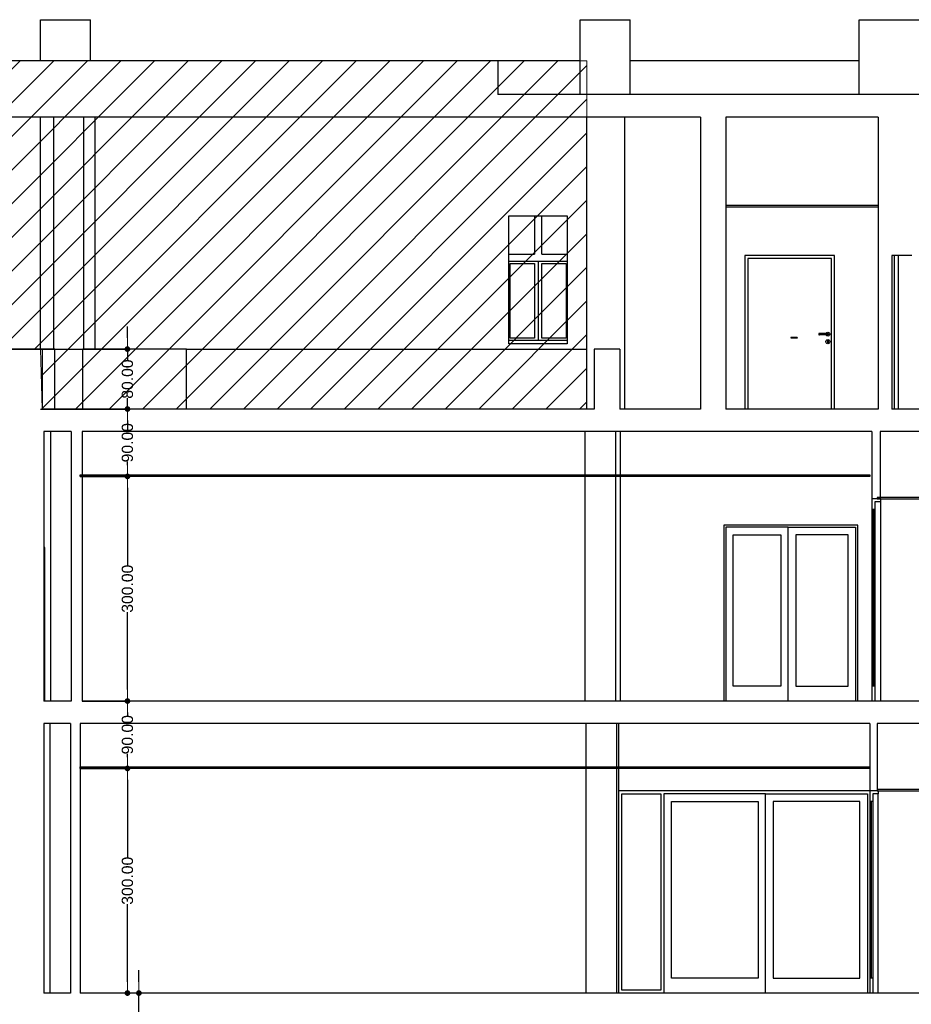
# Model space of a CAD drawing. Header units: millimetres. Extents: x -175445 to -20415, y -559200 to 231527.
# Tile 23 of 256: x -140136 to -128223, y -302271 to -289121. Entities that reach past the tile are written whole.
import ezdxf

# ---------------------------------------------------------------- set-up
doc = ezdxf.new("R2010")
doc.units = ezdxf.units.MM
doc.header["$MEASUREMENT"] = 0
for name, color, linetype in [('Linia', 7, 'Continuous'), ('Polilinia', 7, 'Continuous'), ('Wymiary', 63, 'Continuous')]:
    doc.layers.add(name, color=color, linetype=linetype)
doc.layers.add('PAB - widokowe', color=7, linetype='Continuous', lineweight=18)
doc.styles.add('Arial', font='txt')
doc.dimstyles.new('GENERATED_STYLE__1', dxfattribs={"dimtxt": 150, "dimasz": 152, "dimexe": 0.18, "dimexo": 0, "dimgap": 0.09, "dimtad": 1, "dimtih": 1, "dimtoh": 1, "dimlfac": 0.1, "dimzin": 0, "dimdsep": 46, "dimtxsty": 'Arial', "dimblk": 'ARROWHEAD_11', "dimblk1": 'ARROWHEAD_11', "dimblk2": 'ARROWHEAD_11', "dimcen": 0.09, "dimclrd": 114, "dimclre": 114, "dimclrt": 114, "dimazin": 0, "dimtfac": 1, "dimtdec": 4, "dimtmove": 0, "dimatfit": 3, "dimfxl": 1, "dimtolj": 1, "dimtzin": 0, "dimarcsym": 0})

# ---------------------------------------------------------------- blocks, each defined once
blk = doc.blocks.new('ARROWHEAD_11')
at = {"color": 0, "linetype": 'Continuous', "lineweight": 0}
blk.add_line((0, 0), (-1, 0), dxfattribs=at)
at = {"color": 0, "linetype": 'Continuous', "lineweight": 0, "const_width": 0.25, "flags": 128}
blk.add_lwpolyline([(-0.125, 0, 1), (0.125, 0, 1)], format="xyb", close=True, dxfattribs=at)
blk = doc.blocks.new('*D4159')
at = {"layer": 'Defpoints', "color": 0}
for p in [(-138543, -302121), (-100086, -302121), (-100086, -302421)]:
    blk.add_point(p, dxfattribs=at)
at = {"layer": 'Wymiary', "color": 114, "lineweight": -2}
for p, q in [((-138543, -301969), (-138543, -301817)), ((-100086, -302121), (-138543, -302121)), ((-138543, -302421), (-138543, -302121)), ((-100086, -302421), (-138543, -302421)), ((-138543, -302573), (-138620, -302725))]:
    blk.add_line(p, q, dxfattribs=at)
at = {"layer": 'Wymiary', "color": 114, "lineweight": -2, "xscale": 152, "yscale": 152, "zscale": 152}
for p, rotation in [((-138543, -302121), 270), ((-138543, -302421), 90)]:
    blk.add_blockref('ARROWHEAD_11', p, dxfattribs=dict(at, rotation=rotation))
at = {"layer": 'Wymiary', "color": 114, "lineweight": 13, "insert": (-138620, -302802), "char_height": 150, "attachment_point": 5, "rotation": 90, "style": 'Arial'}
blk.add_mtext('\\A1;30.00', dxfattribs=at)
blk = doc.blocks.new('*D4160')
at = {"layer": 'Defpoints', "color": 0}
for p in [(-139329, -299121), (-138696, -299121), (-100086, -302121)]:
    blk.add_point(p, dxfattribs=at)
at = {"layer": 'Wymiary', "color": 114, "lineweight": -2}
for p, q in [((-139329, -299121), (-138696, -299121)), ((-138696, -299273), (-138696, -300310)), ((-138696, -301969), (-138696, -300932)), ((-100086, -302121), (-138696, -302121))]:
    blk.add_line(p, q, dxfattribs=at)
at = {"layer": 'Wymiary', "color": 114, "lineweight": -2, "xscale": 152, "yscale": 152, "zscale": 152}
for p, rotation in [((-138696, -299121), 90), ((-138696, -302121), 270)]:
    blk.add_blockref('ARROWHEAD_11', p, dxfattribs=dict(at, rotation=rotation))
at = {"layer": 'Wymiary', "color": 114, "lineweight": 13, "insert": (-138696, -300621), "char_height": 150, "attachment_point": 5, "rotation": 90, "style": 'Arial'}
blk.add_mtext('\\A1;300.00', dxfattribs=at)
blk = doc.blocks.new('*D4161')
at = {"layer": 'Defpoints', "color": 0}
for p in [(-139299, -298221), (-138696, -298221), (-139329, -299121)]:
    blk.add_point(p, dxfattribs=at)
at = {"layer": 'Wymiary', "color": 114, "lineweight": -2}
for p, q in [((-139299, -298221), (-138696, -298221)), ((-138696, -298373), (-138696, -298418)), ((-138696, -298969), (-138696, -298924)), ((-139329, -299121), (-138696, -299121))]:
    blk.add_line(p, q, dxfattribs=at)
at = {"layer": 'Wymiary', "color": 114, "lineweight": -2, "xscale": 152, "yscale": 152, "zscale": 152}
for p, rotation in [((-138696, -298221), 90), ((-138696, -299121), 270)]:
    blk.add_blockref('ARROWHEAD_11', p, dxfattribs=dict(at, rotation=rotation))
at = {"layer": 'Wymiary', "color": 114, "lineweight": 13, "insert": (-138696, -298671), "char_height": 150, "attachment_point": 5, "rotation": 90, "style": 'Arial'}
blk.add_mtext('\\A1;90.00', dxfattribs=at)
blk = doc.blocks.new('*D4162')
at = {"layer": 'Defpoints', "color": 0}
for p in [(-139329, -295221), (-138696, -295221), (-139299, -298221)]:
    blk.add_point(p, dxfattribs=at)
at = {"layer": 'Wymiary', "color": 114, "lineweight": -2}
for p, q in [((-139329, -295221), (-138696, -295221)), ((-138696, -295373), (-138696, -296410)), ((-138696, -298069), (-138696, -297032)), ((-139299, -298221), (-138696, -298221))]:
    blk.add_line(p, q, dxfattribs=at)
at = {"layer": 'Wymiary', "color": 114, "lineweight": -2, "xscale": 152, "yscale": 152, "zscale": 152}
for p, rotation in [((-138696, -295221), 90), ((-138696, -298221), 270)]:
    blk.add_blockref('ARROWHEAD_11', p, dxfattribs=dict(at, rotation=rotation))
at = {"layer": 'Wymiary', "color": 114, "lineweight": 13, "insert": (-138696, -296721), "char_height": 150, "attachment_point": 5, "rotation": 90, "style": 'Arial'}
blk.add_mtext('\\A1;300.00', dxfattribs=at)
blk = doc.blocks.new('*D4163')
at = {"layer": 'Defpoints', "color": 0}
for p in [(-139859, -294321), (-138696, -294321), (-139329, -295221)]:
    blk.add_point(p, dxfattribs=at)
at = {"layer": 'Wymiary', "color": 114, "lineweight": -2}
for p, q in [((-139859, -294321), (-138696, -294321)), ((-138696, -294473), (-138696, -294518)), ((-138696, -295069), (-138696, -295024)), ((-139329, -295221), (-138696, -295221))]:
    blk.add_line(p, q, dxfattribs=at)
at = {"layer": 'Wymiary', "color": 114, "lineweight": -2, "xscale": 152, "yscale": 152, "zscale": 152}
for p, rotation in [((-138696, -294321), 90), ((-138696, -295221), 270)]:
    blk.add_blockref('ARROWHEAD_11', p, dxfattribs=dict(at, rotation=rotation))
at = {"layer": 'Wymiary', "color": 114, "lineweight": 13, "insert": (-138696, -294771), "char_height": 150, "attachment_point": 5, "rotation": 90, "style": 'Arial'}
blk.add_mtext('\\A1;90.00', dxfattribs=at)
blk = doc.blocks.new('*D4164')
at = {"layer": 'Defpoints', "color": 0}
for p in [(-140431, -293521), (-138696, -293521), (-139859, -294321)]:
    blk.add_point(p, dxfattribs=at)
at = {"layer": 'Wymiary', "color": 114, "lineweight": -2}
for p, q in [((-138696, -293369), (-138696, -293217)), ((-140431, -293521), (-138696, -293521)), ((-138696, -293521), (-138696, -293668)), ((-138696, -294321), (-138696, -294174)), ((-139859, -294321), (-138696, -294321)), ((-138696, -294473), (-138696, -294625))]:
    blk.add_line(p, q, dxfattribs=at)
at = {"layer": 'Wymiary', "color": 114, "lineweight": -2, "xscale": 152, "yscale": 152, "zscale": 152}
for p, rotation in [((-138696, -293521), 270), ((-138696, -294321), 90)]:
    blk.add_blockref('ARROWHEAD_11', p, dxfattribs=dict(at, rotation=rotation))
at = {"layer": 'Wymiary', "color": 114, "lineweight": 13, "insert": (-138696, -293921), "char_height": 150, "attachment_point": 5, "rotation": 90, "style": 'Arial'}
blk.add_mtext('\\A1;80.00', dxfattribs=at)

msp = doc.modelspace()

# ---------------------------------------------------------------- hatches: boundary and pattern name
at = {"layer": 'PAB - widokowe'}
h = msp.add_hatch(dxfattribs=at)
h.set_pattern_fill('ANSI31', color=253, scale=100)
h.set_pattern_definition([(45, (-156115.53, -245938.64), (-224.5064, 224.5064), [])])
h.paths.add_polyline_path([(-157656.923, -293521.225), (-157656.923, -289671.225), (-132648.92, -289671.225), (-132558.92, -289671.225), (-132558.92, -294321.225), (-139837.579, -294321.225), (-139858.92, -293521.225)])
h.paths.add_polyline_path([(-69524.1, -356335.188), (-58557.033, -356335.188), (-58557.033, -360185.188), (-69524.1, -360185.188)])

# ---------------------------------------------------------------- linework, layer by layer
at = {"layer": 'Linia'}
for p, q in [((-139858.92, -289121.225), (-139188.92, -289121.225)), ((-139858.92, -289671.225), (-139858.92, -289121.225)), ((-139188.92, -289671.225), (-139188.92, -289121.225)), ((-132648.92, -289121.225), (-131978.92, -289121.225)), ((-132648.92, -290121.225), (-132648.92, -289121.225)), ((-131978.92, -290121.225), (-131978.92, -289121.225)), ((-128918.896, -289121.225), (-127638.896, -289121.225)), ((-128918.896, -290121.225), (-128918.896, -289121.225)), ((-133748.876, -289671.225), (-146687.465, -289671.225)), ((-133748.876, -289671.225), (-134148.876, -289671.225)), ((-133085.839, -289671.225), (-133748.876, -289671.225)), ((-133748.876, -289671.225), (-133748.876, -290121.225)), ((-132648.92, -289671.225), (-133085.839, -289671.225)), ((-130976.779, -289671.225), (-131978.92, -289671.225)), ((-129921.495, -289671.225), (-130976.779, -289671.225)), ((-128918.896, -289671.225), (-129921.495, -289671.225)), ((-87108.94, -290121.225), (-133748.876, -290121.225)), ((-132558.92, -290421.225), (-146687.465, -290421.225)), ((-139858.92, -293521.225), (-139858.92, -290421.225)), ((-139678.92, -293521.225), (-139678.92, -290421.225)), ((-139278.92, -293521.225), (-139278.92, -290421.225)), ((-139128.92, -293521.225), (-139128.92, -290421.225)), ((-131038.92, -290421.225), (-134148.876, -290421.225)), ((-132558.92, -294321.225), (-132558.92, -290421.225)), ((-132048.92, -294321.225), (-132048.92, -290421.225)), ((-131038.92, -290421.225), (-131038.92, -294321.225)), ((-130698.92, -290421.225), (-130698.92, -294321.225)), ((-128667.599, -290421.225), (-130698.92, -290421.225)), ((-128667.599, -290421.225), (-128667.599, -294321.225)), ((-133598.92, -291741.225), (-132818.92, -291741.225)), ((-133598.92, -293451.225), (-133598.92, -291741.225)), ((-133258.92, -291741.225), (-133258.92, -292251.225)), ((-133158.92, -292251.225), (-133158.92, -291741.225)), ((-132818.92, -291741.225), (-132818.92, -293451.225)), ((-133598.92, -292251.225), (-133258.92, -292251.225)), ((-133158.92, -292251.225), (-132818.92, -292251.225)), ((-130448.92, -292271.225), (-130448.92, -294321.225)), ((-129248.92, -292271.225), (-130448.92, -292271.225)), ((-130408.92, -292311.225), (-130408.92, -294321.225)), ((-129288.92, -292311.225), (-130408.92, -292311.225)), ((-129288.92, -294321.225), (-129288.92, -292311.225)), ((-129248.92, -294321.225), (-129248.92, -292271.225)), ((-128394.245, -294321.225), (-128394.245, -292271.225)), ((-132818.92, -292351.225), (-133598.92, -292351.225)), ((-133583.92, -293376.225), (-133583.92, -292376.225)), ((-133583.92, -292376.225), (-133258.92, -292376.225)), ((-133258.92, -292376.225), (-133258.92, -293376.225)), ((-133208.92, -292351.225), (-133208.92, -292376.225)), ((-133208.92, -292376.225), (-133208.92, -293376.225)), ((-133158.92, -293376.225), (-133158.92, -292376.225)), ((-133158.92, -292376.225), (-132833.92, -292376.225)), ((-132833.92, -292376.225), (-132833.92, -293376.225)), ((-133258.92, -293376.225), (-133583.92, -293376.225)), ((-133208.92, -293376.225), (-133208.92, -293401.225)), ((-132833.92, -293376.225), (-133158.92, -293376.225)), ((-129831.172, -293367.81), (-129831.673, -293368.256)), ((-129745.768, -293367.811), (-129831.172, -293367.81)), ((-129745.267, -293368.256), (-129745.768, -293367.811)), ((-129455.991, -293314.154), (-129458.92, -293321.225)), ((-129458.92, -293321.225), (-129455.991, -293328.297)), ((-129454.439, -293314.154), (-129457.198, -293321.225)), ((-129457.198, -293321.225), (-129454.439, -293328.297)), ((-129448.92, -293311.225), (-129455.991, -293314.154)), ((-129455.991, -293328.297), (-129448.92, -293331.225)), ((-129449.625, -293314.154), (-129451.737, -293321.225)), ((-129451.737, -293321.225), (-129449.625, -293328.297)), ((-129447.778, -293311.225), (-129448.92, -293311.225)), ((-129447.778, -293331.225), (-129448.92, -293331.225)), ((-129444.527, -293311.225), (-129447.778, -293311.225)), ((-129444.527, -293331.225), (-129447.778, -293331.225)), ((-129439.661, -293311.225), (-129444.527, -293311.225)), ((-129439.661, -293331.225), (-129444.527, -293331.225)), ((-129442.42, -293314.154), (-129443.562, -293321.225)), ((-129443.562, -293321.225), (-129442.42, -293328.297)), ((-129433.92, -293311.225), (-129439.661, -293311.225)), ((-129433.92, -293331.225), (-129439.661, -293331.225)), ((-129353.92, -293311.225), (-129433.92, -293311.225)), ((-129353.92, -293331.225), (-129433.92, -293331.225)), ((-129363.241, -293311.225), (-129362.303, -293307.725)), ((-129362.303, -293334.725), (-129363.241, -293331.225)), ((-129362.303, -293307.725), (-129352.42, -293297.843)), ((-129352.42, -293344.608), (-129362.303, -293334.725)), ((-129348.18, -293311.225), (-129353.92, -293311.225)), ((-129348.18, -293331.225), (-129353.92, -293331.225)), ((-129352.42, -293297.843), (-129338.92, -293294.225)), ((-129338.92, -293348.225), (-129352.42, -293344.608)), ((-129343.314, -293311.225), (-129348.18, -293311.225)), ((-129343.314, -293331.225), (-129348.18, -293331.225)), ((-129345.421, -293314.154), (-129344.278, -293321.225)), ((-129344.278, -293321.225), (-129345.421, -293328.297)), ((-129340.062, -293311.225), (-129343.314, -293311.225)), ((-129340.062, -293331.225), (-129343.314, -293331.225)), ((-129338.92, -293311.225), (-129340.062, -293311.225)), ((-129338.92, -293331.225), (-129340.062, -293331.225)), ((-129338.92, -293294.225), (-129325.42, -293297.843)), ((-129338.92, -293311.225), (-129331.849, -293314.154)), ((-129331.849, -293328.297), (-129338.92, -293331.225)), ((-129325.42, -293344.608), (-129338.92, -293348.225)), ((-129338.216, -293314.154), (-129336.104, -293321.225)), ((-129336.104, -293321.225), (-129338.216, -293328.297)), ((-129333.401, -293314.154), (-129330.642, -293321.225)), ((-129330.642, -293321.225), (-129333.401, -293328.297)), ((-129331.849, -293314.154), (-129328.92, -293321.225)), ((-129328.92, -293321.225), (-129331.849, -293328.297)), ((-129325.42, -293297.843), (-129315.538, -293307.725)), ((-129315.538, -293334.725), (-129325.42, -293344.608)), ((-129315.538, -293307.725), (-129311.92, -293321.225)), ((-129311.92, -293321.225), (-129315.538, -293334.725)), ((-133598.92, -293401.225), (-132818.92, -293401.225)), ((-132818.92, -293451.225), (-133598.92, -293451.225)), ((-129365.92, -293421.225), (-129362.303, -293407.725)), ((-129362.303, -293434.725), (-129365.92, -293421.225)), ((-129362.303, -293407.725), (-129352.42, -293397.843)), ((-129352.42, -293444.608), (-129362.303, -293434.725)), ((-129352.42, -293397.843), (-129338.92, -293394.225)), ((-129338.92, -293448.225), (-129352.42, -293444.608)), ((-129346.388, -293411.533), (-129345.641, -293409.586)), ((-129343.92, -293416.825), (-129346.388, -293411.533)), ((-129344.295, -293406.082), (-129345.641, -293409.586)), ((-129344.295, -293406.082), (-129338.92, -293403.8)), ((-129343.92, -293416.825), (-129343.92, -293418.339)), ((-129343.92, -293418.339), (-129343.92, -293421.225)), ((-129343.92, -293421.225), (-129343.92, -293424.112)), ((-129343.92, -293424.112), (-129343.92, -293429.886)), ((-129343.92, -293429.886), (-129343.92, -293433.725)), ((-129343.92, -293433.725), (-129342.456, -293437.261)), ((-129342.456, -293437.261), (-129338.92, -293438.725)), ((-129338.92, -293394.225), (-129325.42, -293397.843)), ((-129338.92, -293403.8), (-129333.545, -293406.082)), ((-129338.92, -293438.725), (-129335.385, -293437.261)), ((-129325.42, -293444.608), (-129338.92, -293448.225)), ((-129335.385, -293437.261), (-129333.92, -293433.725)), ((-129331.452, -293411.533), (-129333.92, -293416.825)), ((-129333.92, -293418.339), (-129333.92, -293416.825)), ((-129333.92, -293418.339), (-129333.92, -293421.225)), ((-129333.92, -293421.225), (-129333.92, -293424.112)), ((-129333.92, -293424.112), (-129333.92, -293429.886)), ((-129333.92, -293429.886), (-129333.92, -293433.725)), ((-129333.545, -293406.082), (-129332.2, -293409.586)), ((-129331.452, -293411.533), (-129332.2, -293409.586)), ((-129325.42, -293397.843), (-129315.538, -293407.725)), ((-129315.538, -293434.725), (-129325.42, -293444.608)), ((-129315.538, -293407.725), (-129311.92, -293421.225)), ((-129311.92, -293421.225), (-129315.538, -293434.725)), ((-139837.579, -293521.225), (-140430.653, -293521.225)), ((-139665.449, -293521.225), (-139837.579, -293521.225)), ((-139837.579, -293521.225), (-139837.579, -294321.225)), ((-139665.449, -294321.225), (-139665.449, -293521.225)), ((-138018.92, -293521.225), (-139292.392, -293521.225)), ((-139292.392, -294321.225), (-139292.392, -293521.225)), ((-138002.48, -293521.225), (-138018.92, -293521.225)), ((-137986.406, -293521.225), (-138002.48, -293521.225)), ((-137971.059, -293521.225), (-137986.406, -293521.225)), ((-137956.781, -293521.225), (-137971.059, -293521.225)), ((-137943.892, -293521.225), (-137956.781, -293521.225)), ((-137932.678, -293521.225), (-137943.892, -293521.225)), ((-137923.39, -293521.225), (-137932.678, -293521.225)), ((-137916.237, -293521.225), (-137923.39, -293521.225)), ((-137911.378, -293521.225), (-137916.237, -293521.225)), ((-137908.92, -293521.225), (-137911.378, -293521.225)), ((-137908.92, -293521.225), (-137891.273, -293521.225)), ((-137908.92, -294321.225), (-137908.92, -293521.225)), ((-137891.273, -293521.225), (-137856.373, -293521.225)), ((-137856.373, -293521.225), (-137804.999, -293521.225)), ((-137804.999, -293521.225), (-137738.299, -293521.225)), ((-137738.299, -293521.225), (-137657.763, -293521.225)), ((-137657.763, -293521.225), (-137565.191, -293521.225)), ((-137565.191, -293521.225), (-137462.65, -293521.225)), ((-137462.65, -293521.225), (-137352.43, -293521.225)), ((-137352.43, -293521.225), (-137236.994, -293521.225)), ((-137236.994, -293521.225), (-137118.92, -293521.225)), ((-137118.92, -293521.225), (-132558.92, -293521.225)), ((-132458.921, -293521.225), (-132458.921, -294321.225)), ((-132118.921, -293521.225), (-132458.921, -293521.225)), ((-132118.921, -293521.225), (-132118.921, -294321.225)), ((-132458.921, -294321.225), (-139837.579, -294321.225)), ((-131038.92, -294321.225), (-132118.921, -294321.225)), ((-128667.599, -294321.225), (-130698.92, -294321.225)), ((-128450.632, -294321.225), (-128482.566, -294321.225)), ((-121448.92, -294321.225), (-128450.632, -294321.225)), ((-139813.644, -294621.225), (-139813.644, -298221.225)), ((-139448.877, -294621.225), (-139813.644, -294621.225)), ((-139718.877, -298221.225), (-139718.877, -294621.225)), ((-139448.877, -294621.225), (-139448.877, -298221.225)), ((-139298.877, -294621.225), (-139298.877, -298221.225)), ((-128748.877, -294621.225), (-139298.877, -294621.225)), ((-132578.845, -298221.225), (-132578.845, -294621.225)), ((-132168.845, -298221.225), (-132168.845, -294621.225)), ((-132108.877, -298221.225), (-132108.877, -294621.225)), ((-128748.877, -294621.225), (-128748.877, -295521.225)), ((-128638.877, -294621.225), (-128638.877, -295521.225)), ((-125148.877, -294621.225), (-128638.877, -294621.225)), ((-128638.877, -295521.225), (-128748.877, -295521.225)), ((-128708.877, -295561.225), (-128708.877, -295661.225)), ((-128633.877, -295561.225), (-128708.877, -295561.225)), ((-128633.877, -295521.225), (-128638.877, -295521.225)), ((-128633.877, -295521.225), (-128633.877, -295561.225)), ((-128633.877, -295561.225), (-128633.877, -298221.225)), ((-128748.877, -295661.225), (-128748.877, -298021.225)), ((-128708.877, -295661.225), (-128748.877, -295661.225)), ((-128734.877, -295661.225), (-128734.877, -298021.225)), ((-128722.877, -298021.225), (-128722.877, -295661.225)), ((-128708.877, -295661.225), (-128708.877, -298021.225)), ((-130728.839, -295871.225), (-130728.839, -298221.225)), ((-128938.839, -295871.225), (-130728.839, -295871.225)), ((-128938.839, -298221.225), (-128938.839, -295871.225)), ((-130700.839, -295899.225), (-130700.839, -295999.225)), ((-129866.839, -295899.225), (-130700.839, -295899.225)), ((-130700.839, -295999.225), (-130700.839, -298021.225)), ((-130600.839, -298021.225), (-130600.839, -295999.225)), ((-130600.839, -295999.225), (-129966.839, -295999.225)), ((-129966.839, -295999.225), (-129966.839, -298021.225)), ((-129866.839, -298221.225), (-129866.839, -295899.225)), ((-129866.839, -295899.225), (-128966.839, -295899.225)), ((-129766.839, -295999.225), (-129766.839, -298021.225)), ((-129066.839, -295999.225), (-129766.839, -295999.225)), ((-129066.839, -298021.225), (-129066.839, -295999.225)), ((-128966.839, -295899.225), (-128966.839, -295999.225)), ((-128966.839, -295999.225), (-128966.839, -298021.225)), ((-139798.877, -296171.225), (-139813.644, -296171.225)), ((-139798.877, -296211.225), (-139798.877, -296171.225)), ((-139798.877, -298221.225), (-139798.877, -296211.225)), ((-130700.839, -298021.225), (-130700.839, -298221.225)), ((-129966.839, -298021.225), (-130600.839, -298021.225)), ((-129766.839, -298021.225), (-129066.839, -298021.225)), ((-128966.839, -298021.225), (-128966.839, -298221.225)), ((-128748.877, -298021.225), (-128748.877, -298221.225)), ((-128708.877, -298021.225), (-128748.877, -298021.225)), ((-128708.877, -298021.225), (-128708.877, -298221.225)), ((-139448.877, -298221.225), (-139813.644, -298221.225)), ((-128748.877, -298221.225), (-139298.877, -298221.225)), ((-128708.877, -298221.225), (-128748.877, -298221.225)), ((-125113.877, -298221.225), (-128708.877, -298221.225)), ((-139813.644, -298521.225), (-139813.644, -302121.225)), ((-139458.877, -298521.225), (-139813.644, -298521.225)), ((-139728.877, -302121.225), (-139728.877, -298521.225)), ((-139458.877, -298521.225), (-139458.877, -302121.225)), ((-139328.877, -298521.225), (-139328.877, -302121.225)), ((-128778.877, -298521.225), (-139328.877, -298521.225)), ((-132568.877, -302121.225), (-132568.877, -298521.225)), ((-132158.877, -302121.225), (-132158.877, -298521.225)), ((-132128.877, -302121.225), (-132128.877, -298521.225)), ((-128778.877, -298521.225), (-128778.877, -299421.225)), ((-128678.877, -298521.225), (-128678.877, -299421.225)), ((-125298.877, -298521.225), (-128678.877, -298521.225)), ((-128778.877, -299421.225), (-132128.877, -299421.225)), ((-128678.877, -299421.225), (-128778.877, -299421.225)), ((-128663.877, -299421.225), (-128678.877, -299421.225)), ((-128663.877, -299421.225), (-128663.877, -299461.225)), ((-132088.877, -302081.225), (-132088.877, -299461.225)), ((-132088.877, -299461.225), (-131568.877, -299461.225)), ((-131568.877, -299461.225), (-131568.877, -302081.225)), ((-131528.877, -299461.225), (-131528.877, -299561.225)), ((-130168.877, -299461.225), (-131528.877, -299461.225)), ((-130168.877, -302121.225), (-130168.877, -299461.225)), ((-130168.877, -299461.225), (-128808.877, -299461.225)), ((-128808.877, -299461.225), (-128808.877, -299561.225)), ((-128738.877, -299461.225), (-128738.877, -299561.225)), ((-128663.877, -299461.225), (-128738.877, -299461.225)), ((-128663.877, -302121.225), (-128663.877, -299461.225)), ((-131528.877, -299561.225), (-131528.877, -301921.225)), ((-131428.877, -301921.225), (-131428.877, -299561.225)), ((-131428.877, -299561.225), (-130268.877, -299561.225)), ((-130268.877, -299561.225), (-130268.877, -301921.225)), ((-130068.877, -299561.225), (-130068.877, -301921.225)), ((-128908.877, -299561.225), (-130068.877, -299561.225)), ((-128908.877, -301921.225), (-128908.877, -299561.225)), ((-128808.877, -299561.225), (-128808.877, -301921.225)), ((-128778.877, -299561.225), (-128778.877, -301921.225)), ((-128738.877, -299561.225), (-128778.877, -299561.225)), ((-128764.877, -299561.225), (-128764.877, -301921.225)), ((-128752.877, -301921.225), (-128752.877, -299561.225)), ((-128738.877, -299561.225), (-128738.877, -301921.225)), ((-131528.877, -301921.225), (-131528.877, -302121.225)), ((-130268.877, -301921.225), (-131428.877, -301921.225)), ((-130068.877, -301921.225), (-128908.877, -301921.225)), ((-128808.877, -301921.225), (-128808.877, -302121.225)), ((-128778.877, -301921.225), (-128778.877, -302121.225)), ((-128738.877, -301921.225), (-128778.877, -301921.225)), ((-128738.877, -301921.225), (-128738.877, -302121.225)), ((-139458.877, -302121.225), (-139813.644, -302121.225)), ((-128778.877, -302121.225), (-139328.877, -302121.225)), ((-131568.877, -302081.225), (-132088.877, -302081.225)), ((-128738.877, -302121.225), (-128778.877, -302121.225)), ((-125298.877, -302121.225), (-128738.877, -302121.225))]:
    msp.add_line(p, q, dxfattribs=at)
at = {"layer": 'Linia', "color": 8, "lineweight": 5}
for p, q in [((-129831.18, -293371.225), (-129831.561, -293371.225)), ((-129745.379, -293371.225), (-129745.76, -293371.225))]:
    msp.add_line(p, q, dxfattribs=at)
at = {"layer": 'PAB - widokowe', "color": 253}
msp.add_lwpolyline([(-157656.923, -293521.225), (-157656.923, -289671.225), (-132648.92, -289671.225), (-132558.92, -289671.225), (-132558.92, -294321.225), (-139837.579, -294321.225), (-139858.92, -293521.225)], close=True, dxfattribs=at)
at = {"layer": 'Polilinia', "flags": 128}
for points in [[(-128667.599, -291601.225), (-130698.92, -291601.225), (-130698.92, -291621.225), (-128667.599, -291621.225)], [(-128482.566, -292271.225), (-128482.566, -292311.225), (-128482.566, -294321.225)], [(-128216.176, -292271.225), (-128450.632, -292271.225), (-128482.566, -292271.225)], [(-128450.632, -292271.225), (-128450.632, -292311.225), (-128450.632, -294321.225)], [(-129831.673, -293368.256), (-129831.561, -293371.125), (-129831.561, -293371.225)], [(-129831.561, -293371.225), (-129831.172, -293371.225), (-129745.768, -293371.225), (-129745.379, -293371.225)], [(-129745.379, -293371.225), (-129745.379, -293371.125), (-129745.267, -293368.256)], [(-128748.877, -295521.225), (-128748.877, -295561.225), (-128748.877, -295661.225)], [(-128778.877, -299421.225), (-128778.877, -299461.225), (-128778.877, -299561.225)]]:
    msp.add_lwpolyline(points, dxfattribs=at)
for points in [[(-139328.877, -295201.225), (-128778.877, -295201.225), (-128778.877, -295221.225), (-139328.877, -295221.225)], [(-67188.917, -295501.225), (-128678.877, -295501.225), (-128678.877, -295521.225), (-67188.917, -295521.225)], [(-139328.877, -299101.225), (-128778.877, -299101.225), (-128778.877, -299121.225), (-139328.877, -299121.225)], [(-67188.917, -299401.225), (-128678.877, -299401.225), (-128678.877, -299421.225), (-67188.917, -299421.225)]]:
    msp.add_lwpolyline(points, close=True, dxfattribs=at)

# ---------------------------------------------------------------- dimensions: what is measured, and where the dimension line sits
at = {"layer": 'Wymiary', "color": 114, "lineweight": 13}
for base, p1, p2, picture, middle in [((-138696.267, -293521.225), (-139858.92, -294321.225), (-140430.653, -293521.225), '*D4164', (-138696.267, -293921.225)), ((-138696.267, -294321.225), (-139328.877, -295221.225), (-139858.92, -294321.225), '*D4163', (-138696.267, -294771.225)), ((-138696.267, -295221.225), (-139298.877, -298221.225), (-139328.877, -295221.225), '*D4162', (-138696.267, -296721.225)), ((-138696.267, -298221.225), (-139328.877, -299121.225), (-139298.877, -298221.225), '*D4161', (-138696.267, -298671.225)), ((-138696.267, -299121.225), (-100085.752, -302121.225), (-139328.877, -299121.225), '*D4160', (-138696.267, -300621.225)), ((-138542.813, -302121.225), (-100085.752, -302421.226), (-100085.752, -302121.225), '*D4159', (-138619.54, -302801.953))]:
    dim = msp.add_linear_dim(base=base, p1=p1, p2=p2, angle=90, dimstyle='GENERATED_STYLE__1', dxfattribs=at)
    dim.commit()
    dim.dimension.update_dxf_attribs({"geometry": picture, "text_midpoint": middle, "dimtype": 160, "text_rotation": 90})

doc.saveas('drawing.dxf')
